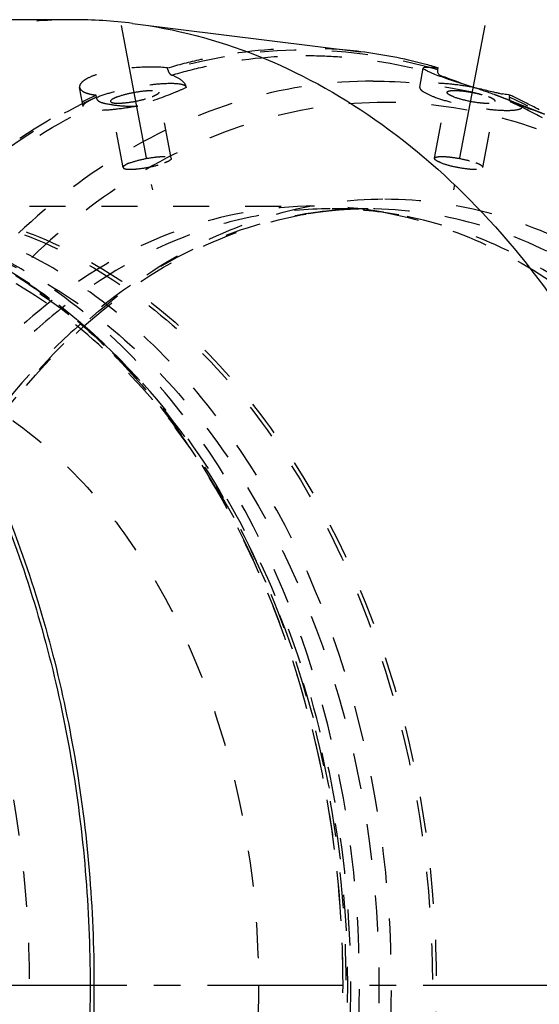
# Model space of a CAD drawing. Header units: millimetres. Extents: x 229 to 769, y 324 to 676.
# Tile 10 of 11: x 586 to 680, y 495 to 674. Entities that reach past the tile are written whole.
import ezdxf

# ---------------------------------------------------------------- set-up
doc = ezdxf.new("R2010")
doc.units = ezdxf.units.MM
doc.header["$LTSCALE"] = 65.185185
doc.linetypes.add('CENTER', pattern=[0.6, 0.375, -0.075, 0.075, -0.075])
doc.linetypes.add('HIDDEN', pattern=[0.2, 0.1, -0.1])
doc.layers.get('0').update_dxf_attribs({"linetype": 'CONTINUOUS'})
for name, color, linetype in [('FASEN', 7, 'CONTINUOUS'), ('KOERPER', 7, 'CONTINUOUS'), ('KONST.EL_MIT_GEO', 7, 'CONTINUOUS')]:
    doc.layers.add(name, color=color, linetype=linetype)

msp = doc.modelspace()

# ---------------------------------------------------------------- linework, layer by layer
at = {"color": 2, "linetype": 'CENTER'}
msp.add_line((228.72, 498.5), (768.82, 498.5), dxfattribs=at)
at = {"layer": 'FASEN', "color": 8, "linetype": 'HIDDEN'}
msp.add_line((604.47, 611.4), (603.06, 612.81), dxfattribs=at)
msp.add_arc((539.61, 552.45), 87.38, 58.1153, 58.6691, dxfattribs=at)
for points, knots in [([(585.76, 626.65), (587.29, 625.7), (593.45, 621.6), (599.11, 616.76), (603.06, 612.81)], [0, 0, 0, 0, 0.243818, 1, 1, 1, 1]), ([(603.06, 612.81), (616.88, 598.98), (632.63, 571.63), (643.05, 531.49), (645.83, 498.5), (643.05, 465.51), (632.63, 425.37), (616.88, 398.02), (603.06, 384.19)], [0, 0, 0, 0, 0.236132, 0.366209, 0.5, 0.633791, 0.763868, 1, 1, 1, 1])]:
    msp.add_open_spline(points, degree=3, knots=knots, dxfattribs=at)
at = {"layer": 'KOERPER', "color": 8, "linetype": 'HIDDEN'}
for points, knots in [([(548.02, 613.1), (553.34, 613.1), (564.23, 611.56), (579.69, 604.8), (593.8, 593.96), (610.62, 574.15), (625.21, 541.88), (629.06, 513.26), (629.06, 498.5)], [0, 0, 0, 0, 0.103456, 0.210669, 0.324498, 0.446432, 0.712952, 1, 1, 1, 1]), ([(629.06, 498.5), (629.06, 483.74), (625.21, 455.12), (610.62, 422.85), (593.8, 403.04), (579.69, 392.2), (564.23, 385.44), (553.34, 383.9), (548.02, 383.9)], [0, 0, 0, 0, 0.287048, 0.553568, 0.675502, 0.789331, 0.896544, 1, 1, 1, 1])]:
    msp.add_open_spline(points, degree=3, knots=knots, dxfattribs=at)
at = {"layer": 'KONST.EL_MIT_GEO', "color": 7, "linetype": 'Continuous'}
for p, q in [((595.4, 673.5), (475.48, 673.5)), ((606.23, 672.83), (647.63, 667.69)), ((661.6, 664.39), (661.66, 664.75))]:
    msp.add_line(p, q, dxfattribs=at)
at = {"layer": 'KONST.EL_MIT_GEO', "color": 2, "linetype": 'CENTER'}
for p, q in [((604.16, 672.45), (609.81, 642.63)), ((670.08, 672.45), (664.43, 642.63))]:
    msp.add_line(p, q, dxfattribs=at)
at = {"layer": 'KONST.EL_MIT_GEO', "color": 8, "linetype": 'HIDDEN'}
for p, q in [((612.64, 664.39), (612.57, 664.75)), ((658.29, 661.28), (658.95, 664.74)), ((597.28, 657.75), (596.62, 661.2)), ((615.95, 661.28), (615.93, 661.38)), ((615.95, 661.18), (615.93, 661.37)), ((615.94, 661.29), (615.95, 661.18)), ((667.44, 661.45), (668.19, 661.18)), ((599.66, 659.47), (599.6, 659.84)), ((604.51, 646.71), (602.24, 658.69)), ((613.25, 648.37), (610.98, 660.34)), ((660.98, 648.37), (663.25, 660.34)), ((669.73, 646.71), (672, 658.69)), ((680.92, 656.37), (673.91, 659.13)), ((674.57, 659.47), (674.64, 659.84)), ((674.88, 658.56), (674.9, 658.55)), ((676.96, 657.85), (676.98, 657.84)), ((676.96, 657.75), (676.98, 657.84)), ((561.46, 639.7), (639.24, 639.7)), ((648.94, 639.2), (642.07, 639.2)), ((651.72, 638.59), (654.5, 638.1)), ((591.66, 622.64), (591.58, 622.57)), ((593.47, 621.27), (593.36, 621.19)), ((596.95, 618.46), (596.8, 618.34)), ((597.33, 617.87), (597.47, 618))]:
    msp.add_line(p, q, dxfattribs=at)
at = {"layer": 'KONST.EL_MIT_GEO', "color": 7, "linetype": 'Continuous'}
for centre, radius, start, end in [((595.38, 585.56), 87.94, 82.9151, 89.9869), ((636.88, 581.31), 87.04, 75.1853, 82.906), ((636.26, 578.72), 89.71, 73.548, 75.2235), ((689.73, 738.75), 80.46, 253.2775, 255.2144), ((679.67, 696.22), 36.73, 258.789, 259.9826), ((633.47, 571.33), 97.61, 64.5969, 65.0543), ((633, 570.34), 98.71, 63.3208, 64.5954), ((632.13, 568.62), 100.64, 61.6071, 63.3193)]:
    msp.add_arc(centre, radius, start, end, dxfattribs=at)
at = {"layer": 'KONST.EL_MIT_GEO', "color": 8, "linetype": 'HIDDEN'}
for centre, radius, start, end in [((637.1, 583), 85.34, 82.9134, 89.9893), ((640.91, 575.06), 90.31, 68.5321, 69.2519), ((642.88, 580.08), 84.93, 68.2614, 68.5275), ((645.42, 586.42), 78.09, 67.2003, 68.2729), ((633.09, 568.8), 99.01, 61.3505, 65.0203), ((649.49, 596.09), 67.6, 66.0204, 67.2031), ((639.2, 568.36), 71.34, 79.8895, 89.966), ((642.03, 568.14), 71.06, 79.889, 89.9681), ((648.96, 571.59), 67.61, 92.6672, 94.6226), ((648.96, 568.51), 70.7, 93.8575, 94.2795), ((648.95, 568.63), 70.57, 92.8018, 93.8576), ((648.94, 568.9), 70.3, 90.0015, 92.8026), ((648.94, 571.99), 67.21, 90.0016, 92.6674), ((649.09, 570.42), 68.79, 98.1086, 99.1845), ((649.03, 570.85), 68.35, 95.8055, 98.1097), ((648.98, 568.3), 70.9, 94.8567, 95.5626), ((648.98, 571.26), 67.94, 94.6222, 95.8041), ((648.97, 568.42), 70.78, 94.2795, 94.8567), ((538.26, 551.99), 88.46, 57.5266, 58.0751), ((525.19, 536.07), 109.1, 44.2229, 44.5821), ((524.46, 535.36), 110.12, 43.5469, 44.2224)]:
    msp.add_arc(centre, radius, start, end, dxfattribs=at)
for points, knots in [([(595.4, 673.5), (587.27, 673.5), (570.65, 671.14), (547.05, 660.82), (525.5, 644.27), (499.81, 614.03), (482.27, 575.2), (473.22, 532.55), (470.87, 498.5), (473.22, 464.45), (482.27, 421.8), (499.81, 382.97), (525.5, 352.73), (547.05, 336.18), (570.65, 325.86), (587.27, 323.5), (595.4, 323.5)], [0, 0, 0, 0, 0.051692, 0.105258, 0.162132, 0.223055, 0.356218, 0.427422, 0.5, 0.572578, 0.643782, 0.776945, 0.837868, 0.894742, 0.948308, 1, 1, 1, 1]), ([(612.57, 664.75), (614.58, 665.35), (622.6, 667.42), (630.93, 668.34), (637.12, 668.34)], [0, 0, 0, 0, 0.252538, 1, 1, 1, 1]), ([(661.6, 664.39), (653.69, 666.72), (637.12, 669.2), (620.55, 666.72), (612.64, 664.39)], [0, 0, 0, 0, 0.5, 1, 1, 1, 1]), ([(613.32, 663.45), (615.31, 664.04), (623.26, 666.09), (631.51, 667), (637.64, 667)], [0, 0, 0, 0, 0.252561, 1, 1, 1, 1]), ([(637.64, 667), (639.68, 667), (647.89, 666.7), (656.05, 665.19), (661.96, 663.45)], [0, 0, 0, 0, 0.248704, 1, 1, 1, 1]), ([(612.57, 664.75), (610.93, 664.95), (607.42, 664.95), (603.12, 664.47), (599.91, 663.66), (598.31, 663.04), (597.36, 662.45), (596.81, 661.99), (596.57, 661.48), (596.62, 661.21)], [0, 0, 0, 0, 0.290286, 0.614958, 0.757446, 0.871424, 0.91557, 0.95089, 1, 1, 1, 1]), ([(612.64, 664.39), (612.66, 664.28), (612.78, 663.91), (613.06, 663.55), (613.32, 663.45)], [0, 0, 0, 0, 0.27443, 1, 1, 1, 1]), ([(649.87, 662.36), (642.26, 662.36), (626.69, 660.16), (604.6, 650.49), (584.42, 635), (560.36, 606.67), (539.5, 560.5), (531.15, 498.5), (539.5, 436.5), (560.36, 390.33), (584.42, 362), (604.6, 346.51), (626.69, 336.84), (642.26, 334.64), (649.87, 334.64)], [0, 0, 0, 0, 0.05173, 0.105334, 0.162249, 0.223216, 0.356476, 0.5, 0.643524, 0.776784, 0.837751, 0.894666, 0.94827, 1, 1, 1, 1]), ([(615.93, 661.37), (615.84, 661.81), (614.99, 662.74), (613.97, 663.2), (613.32, 663.45)], [0, 0, 0, 0, 0.394471, 1, 1, 1, 1]), ([(649.87, 662.36), (655.12, 662.36), (665.73, 661.34), (675.95, 658.33), (680.92, 656.37)], [0, 0, 0, 0, 0.495553, 1, 1, 1, 1]), ([(596.62, 661.21), (596.7, 660.81), (597.42, 660.32), (598.47, 660.01), (599.2, 659.88), (599.6, 659.84)], [0, 0, 0, 0, 0.358682, 0.643199, 1, 1, 1, 1]), ([(597.28, 657.75), (597.25, 657.87), (597.42, 658.22), (598.26, 658.84), (600.07, 659.64), (602.9, 660.5), (606.28, 661.26), (609.7, 661.79), (612.65, 662.02), (614.63, 661.94), (615.64, 661.67), (615.92, 661.41), (615.94, 661.29)], [0, 0, 0, 0, 0.019467, 0.051364, 0.159224, 0.316047, 0.499798, 0.683585, 0.840511, 0.948503, 0.980485, 1, 1, 1, 1]), ([(603.46, 659.52), (604.18, 659.79), (605.74, 660.21), (607.7, 660.54), (609.21, 660.68), (610.09, 660.66), (610.65, 660.61), (610.96, 660.44), (610.98, 660.34)], [0, 0, 0, 0, 0.296403, 0.626331, 0.770403, 0.884631, 0.961047, 1, 1, 1, 1]), ([(615.95, 661.18), (615.3, 660.89), (612.43, 659.67), (609.48, 658.61), (607.18, 657.85)], [0, 0, 0, 0, 0.2251, 1, 1, 1, 1]), ([(658.29, 661.28), (658.27, 661.16), (658.43, 660.81), (659.27, 660.19), (661.09, 659.39), (663.91, 658.53), (667.29, 657.77), (670.71, 657.24), (673.66, 657.01), (675.64, 657.09), (676.65, 657.36), (676.93, 657.62), (676.96, 657.75)], [0, 0, 0, 0, 0.019467, 0.051364, 0.159224, 0.316047, 0.499798, 0.683585, 0.840511, 0.948503, 0.980485, 1, 1, 1, 1]), ([(668.19, 661.18), (666.98, 661.41), (664.7, 661.77), (661.68, 662.02), (659.65, 661.95), (658.61, 661.68), (658.32, 661.41), (658.29, 661.28)], [0, 0, 0, 0, 0.366164, 0.68051, 0.897281, 0.961274, 1, 1, 1, 1]), ([(663.25, 660.34), (663.27, 660.44), (663.59, 660.61), (664.15, 660.66), (665.03, 660.68), (666.53, 660.54), (668.5, 660.21), (670.06, 659.79), (670.77, 659.52)], [0, 0, 0, 0, 0.038953, 0.115369, 0.229597, 0.373669, 0.703597, 1, 1, 1, 1]), ([(672.9, 659.52), (672.53, 659.66), (670.97, 660.24), (669.4, 660.78), (668.19, 661.18)], [0, 0, 0, 0, 0.239364, 1, 1, 1, 1]), ([(637.12, 328.66), (630.04, 328.66), (615.6, 330.49), (594.87, 338.57), (575.58, 351.62), (551.9, 375.7), (529.39, 415.91), (516.07, 471.91), (516.76, 530.9), (529.3, 578.04), (546.25, 610.89), (561.57, 631.65), (579.28, 648.36), (592.72, 656.64), (599.6, 659.84)], [0, 0, 0, 0, 0.050721, 0.102945, 0.157883, 0.21627, 0.343448, 0.481887, 0.624224, 0.761825, 0.826681, 0.888014, 0.945677, 1, 1, 1, 1]), ([(599.66, 659.47), (592.8, 656.28), (579.39, 648.02), (561.73, 631.35), (546.45, 610.63), (529.53, 577.86), (517.03, 530.81), (516.34, 471.96), (529.63, 416.08), (552.09, 375.97), (575.72, 351.95), (594.96, 338.92), (615.65, 330.86), (637.12, 328.14), (658.58, 330.86), (679.27, 338.92), (698.52, 351.95), (722.15, 375.97), (744.6, 416.08), (757.9, 471.96), (757.21, 530.81), (744.71, 577.86), (727.79, 610.63), (712.51, 631.35), (694.84, 648.02), (681.44, 656.28), (674.57, 659.47)], [0, 0, 0, 0, 0.027162, 0.055995, 0.086662, 0.119091, 0.187892, 0.25906, 0.328279, 0.391867, 0.421059, 0.448528, 0.47464, 0.5, 0.52536, 0.551472, 0.578941, 0.608133, 0.671721, 0.74094, 0.812108, 0.880909, 0.913338, 0.944005, 0.972838, 1, 1, 1, 1]), ([(600.39, 658.55), (600.3, 658.57), (599.93, 658.76), (599.72, 659.17), (599.66, 659.47)], [0, 0, 0, 0, 0.228921, 1, 1, 1, 1]), ([(603.46, 659.52), (603.14, 659.39), (602.73, 659.23), (602.21, 658.84), (602.24, 658.69)], [0, 0, 0, 0, 0.686, 1, 1, 1, 1]), ([(602.24, 658.69), (602.26, 658.59), (602.58, 658.42), (603.14, 658.37), (604.01, 658.36), (605.52, 658.49), (607.48, 658.83), (609.04, 659.25), (609.76, 659.52)], [0, 0, 0, 0, 0.038953, 0.115369, 0.229597, 0.373669, 0.703597, 1, 1, 1, 1]), ([(610.98, 660.34), (611.01, 660.19), (610.49, 659.8), (610.08, 659.64), (609.76, 659.52)], [0, 0, 0, 0, 0.314, 1, 1, 1, 1]), ([(664.48, 659.52), (664.16, 659.64), (663.75, 659.8), (663.22, 660.19), (663.25, 660.34)], [0, 0, 0, 0, 0.686, 1, 1, 1, 1]), ([(664.48, 659.52), (665.19, 659.25), (666.76, 658.83), (668.72, 658.49), (670.22, 658.36), (671.1, 658.37), (671.66, 658.42), (671.98, 658.59), (672, 658.69)], [0, 0, 0, 0, 0.296403, 0.626331, 0.770403, 0.884631, 0.961047, 1, 1, 1, 1]), ([(672, 658.69), (672.03, 658.84), (671.5, 659.23), (671.1, 659.39), (670.77, 659.52)], [0, 0, 0, 0, 0.314, 1, 1, 1, 1]), ([(674.57, 659.47), (674.55, 659.37), (674.52, 659.05), (674.67, 658.66), (674.88, 658.56)], [0, 0, 0, 0, 0.302605, 1, 1, 1, 1]), ([(637.64, 330), (630.62, 330), (616.29, 331.82), (595.73, 339.83), (576.59, 352.78), (553.1, 376.66), (530.77, 416.55), (517.55, 472.1), (518.23, 530.62), (530.66, 577.39), (547.48, 609.98), (562.67, 630.58), (580.23, 647.15), (593.56, 655.37), (600.39, 658.55)], [0, 0, 0, 0, 0.050722, 0.102946, 0.157882, 0.216266, 0.343439, 0.481873, 0.624208, 0.761811, 0.82667, 0.888006, 0.945675, 1, 1, 1, 1]), ([(651.97, 658.5), (644.54, 658.5), (629.34, 656.34), (607.76, 646.91), (588.06, 631.78), (564.57, 604.12), (544.2, 559.03), (536.05, 498.5), (544.2, 437.97), (564.57, 392.88), (588.06, 365.22), (607.76, 350.09), (629.34, 340.66), (644.54, 338.5), (651.97, 338.5)], [0, 0, 0, 0, 0.051729, 0.105334, 0.162249, 0.223216, 0.356476, 0.5, 0.643524, 0.776784, 0.837751, 0.894666, 0.948271, 1, 1, 1, 1]), ([(607.18, 657.85), (605.96, 657.62), (603.69, 657.26), (600.67, 657.01), (598.63, 657.08), (597.59, 657.35), (597.3, 657.62), (597.28, 657.75)], [0, 0, 0, 0, 0.366164, 0.68051, 0.897281, 0.961274, 1, 1, 1, 1]), ([(600.39, 658.55), (600.66, 658.47), (601.86, 658.16), (603.08, 657.99), (604.03, 657.91)], [0, 0, 0, 0, 0.232565, 1, 1, 1, 1]), ([(651.97, 338.5), (659.4, 338.5), (674.6, 340.66), (696.17, 350.09), (715.88, 365.22), (739.36, 392.88), (759.74, 437.97), (767.89, 498.5), (759.74, 559.03), (739.36, 604.12), (715.88, 631.78), (696.17, 646.91), (674.6, 656.34), (659.4, 658.5), (651.97, 658.5)], [0, 0, 0, 0, 0.051729, 0.105334, 0.162249, 0.223216, 0.356476, 0.5, 0.643524, 0.776784, 0.837751, 0.894666, 0.948271, 1, 1, 1, 1]), ([(669.57, 336.16), (675.77, 338.6), (688.01, 345.01), (704.59, 358.3), (719.44, 375.11), (736.82, 402.2), (751.94, 442.32), (758.59, 494.59), (753.63, 547.24), (739.85, 588.2), (723.41, 616.36), (709.14, 634.13), (693.03, 648.48), (681.01, 655.7), (674.88, 658.56)], [0, 0, 0, 0, 0.052227, 0.107263, 0.165532, 0.227094, 0.358544, 0.497237, 0.63645, 0.769327, 0.831817, 0.89106, 0.947017, 1, 1, 1, 1]), ([(676.12, 658.09), (676.03, 658.12), (675.63, 658.27), (675.22, 658.42), (674.9, 658.55)], [0, 0, 0, 0, 0.211927, 1, 1, 1, 1]), ([(676.98, 657.84), (676.97, 657.82), (676.86, 657.86), (676.73, 657.88), (676.45, 657.98), (676.24, 658.05), (676.12, 658.09)], [0, 0, 0, 0, 0.064854, 0.254337, 0.567482, 1, 1, 1, 1]), ([(676.96, 657.75), (676.96, 657.76), (676.97, 657.79), (676.97, 657.82), (676.97, 657.83)], [0, 0, 0, 0, 0.496175, 1, 1, 1, 1]), ([(605.73, 647.54), (606.45, 647.81), (608.01, 648.23), (609.97, 648.57), (611.48, 648.7), (612.36, 648.69), (612.92, 648.63), (613.23, 648.47), (613.25, 648.37)], [0, 0, 0, 0, 0.296403, 0.626331, 0.770403, 0.884631, 0.961047, 1, 1, 1, 1]), ([(613.25, 648.37), (613.28, 648.21), (612.76, 647.82), (612.35, 647.66), (612.03, 647.54)], [0, 0, 0, 0, 0.314, 1, 1, 1, 1]), ([(662.21, 647.54), (661.89, 647.66), (661.48, 647.82), (660.96, 648.21), (660.98, 648.37)], [0, 0, 0, 0, 0.686, 1, 1, 1, 1]), ([(660.98, 648.37), (661, 648.47), (661.32, 648.63), (661.88, 648.69), (662.76, 648.7), (664.26, 648.57), (666.23, 648.23), (667.79, 647.81), (668.5, 647.54)], [0, 0, 0, 0, 0.038953, 0.115369, 0.229597, 0.373669, 0.703597, 1, 1, 1, 1]), ([(605.73, 647.54), (605.41, 647.42), (605, 647.26), (604.48, 646.87), (604.51, 646.71)], [0, 0, 0, 0, 0.686, 1, 1, 1, 1]), ([(604.51, 646.71), (604.53, 646.61), (604.84, 646.44), (605.4, 646.39), (606.28, 646.38), (607.79, 646.51), (609.75, 646.85), (611.31, 647.27), (612.03, 647.54)], [0, 0, 0, 0, 0.038953, 0.115369, 0.229597, 0.373669, 0.703597, 1, 1, 1, 1]), ([(662.21, 647.54), (662.92, 647.27), (664.49, 646.85), (666.45, 646.51), (667.96, 646.38), (668.83, 646.39), (669.39, 646.44), (669.71, 646.61), (669.73, 646.71)], [0, 0, 0, 0, 0.296403, 0.626331, 0.770403, 0.884631, 0.961047, 1, 1, 1, 1]), ([(669.73, 646.71), (669.76, 646.87), (669.23, 647.26), (668.83, 647.42), (668.5, 647.54)], [0, 0, 0, 0, 0.314, 1, 1, 1, 1]), ([(651.97, 356), (645.35, 356), (631.81, 357.92), (612.6, 366.32), (595.05, 379.8), (574.13, 404.43), (555.98, 444.59), (548.73, 498.5), (555.98, 552.41), (574.13, 592.57), (595.05, 617.2), (612.6, 630.68), (631.81, 639.08), (645.35, 641), (651.97, 641)], [0, 0, 0, 0, 0.05173, 0.105334, 0.162249, 0.223216, 0.356476, 0.5, 0.643524, 0.776784, 0.837751, 0.894666, 0.94827, 1, 1, 1, 1]), ([(651.97, 641), (658.58, 641), (672.12, 639.08), (691.34, 630.68), (708.89, 617.2), (729.81, 592.57), (747.95, 552.41), (755.21, 498.5), (747.95, 444.59), (729.81, 404.43), (708.89, 379.8), (691.34, 366.32), (672.12, 357.92), (658.58, 356), (651.97, 356)], [0, 0, 0, 0, 0.05173, 0.105334, 0.162249, 0.223216, 0.356476, 0.5, 0.643524, 0.776784, 0.837751, 0.894666, 0.94827, 1, 1, 1, 1]), ([(487.92, 639.3), (494.46, 639.3), (507.84, 637.4), (526.82, 629.1), (544.16, 615.79), (564.83, 591.45), (582.76, 551.77), (589.93, 498.5), (582.76, 445.23), (564.83, 405.55), (544.16, 381.21), (526.82, 367.9), (507.84, 359.6), (494.46, 357.7), (487.92, 357.7)], [0, 0, 0, 0, 0.05173, 0.105334, 0.162249, 0.223216, 0.356476, 0.5, 0.643524, 0.776784, 0.837751, 0.894666, 0.94827, 1, 1, 1, 1]), ([(544.77, 639.3), (551.31, 639.3), (564.69, 637.4), (583.67, 629.1), (601.01, 615.79), (621.68, 591.45), (639.61, 551.77), (646.78, 498.5), (639.61, 445.23), (621.68, 405.55), (601.01, 381.21), (583.67, 367.9), (564.69, 359.6), (551.31, 357.7), (544.77, 357.7)], [0, 0, 0, 0, 0.05173, 0.105334, 0.162249, 0.223216, 0.356476, 0.5, 0.643524, 0.776784, 0.837751, 0.894666, 0.94827, 1, 1, 1, 1]), ([(553.68, 357.8), (560.21, 357.8), (573.58, 359.7), (592.55, 367.99), (609.88, 381.3), (630.53, 405.62), (648.45, 445.27), (655.62, 498.5), (648.45, 551.73), (630.53, 591.38), (609.88, 615.7), (592.55, 629.01), (573.58, 637.3), (560.21, 639.2), (553.68, 639.2)], [0, 0, 0, 0, 0.05173, 0.105334, 0.162249, 0.223216, 0.356476, 0.5, 0.643524, 0.776784, 0.837751, 0.894666, 0.94827, 1, 1, 1, 1]), ([(561.1, 639.2), (567.64, 639.2), (581.01, 637.3), (599.98, 629.01), (617.3, 615.7), (637.96, 591.38), (655.88, 551.73), (663.04, 498.5), (655.88, 445.27), (637.96, 405.62), (617.3, 381.3), (599.98, 367.99), (581.01, 359.7), (567.64, 357.8), (561.1, 357.8)], [0, 0, 0, 0, 0.05173, 0.105334, 0.162249, 0.223216, 0.356476, 0.5, 0.643524, 0.776784, 0.837751, 0.894666, 0.94827, 1, 1, 1, 1]), ([(561.46, 639.7), (568.01, 639.7), (581.43, 637.8), (600.47, 629.47), (617.86, 616.12), (638.59, 591.71), (656.57, 551.92), (663.76, 498.5), (656.57, 445.08), (638.59, 405.29), (617.86, 380.88), (600.47, 367.53), (581.43, 359.2), (568.01, 357.3), (561.46, 357.3)], [0, 0, 0, 0, 0.05173, 0.105334, 0.162249, 0.223216, 0.356476, 0.5, 0.643524, 0.776784, 0.837751, 0.894666, 0.94827, 1, 1, 1, 1]), ([(639.24, 639.7), (630.93, 639.7), (613.73, 636.58), (598.62, 627.97), (591.66, 622.64)], [0, 0, 0, 0, 0.486367, 1, 1, 1, 1]), ([(642.07, 639.2), (637.83, 639.2), (629.27, 638.42), (612.29, 633.74), (600.53, 626.86), (593.47, 621.27)], [0, 0, 0, 0, 0.241414, 0.486677, 1, 1, 1, 1]), ([(748.43, 498.5), (748.43, 516.62), (743.71, 551.76), (725.79, 591.38), (705.14, 615.7), (687.81, 629.01), (668.84, 637.3), (655.47, 639.2), (648.94, 639.2)], [0, 0, 0, 0, 0.287048, 0.553568, 0.675502, 0.789331, 0.896541, 1, 1, 1, 1]), ([(548.02, 358), (554.55, 358), (567.9, 359.89), (586.84, 368.18), (604.14, 381.46), (624.77, 405.75), (642.66, 445.34), (649.82, 498.5), (642.66, 551.66), (624.77, 591.25), (604.14, 615.54), (586.84, 628.82), (567.9, 637.11), (554.55, 639), (548.02, 639)], [0, 0, 0, 0, 0.05173, 0.105334, 0.162249, 0.223216, 0.356476, 0.5, 0.643524, 0.776784, 0.837751, 0.894666, 0.94827, 1, 1, 1, 1]), ([(642.1, 638.87), (634.04, 638.08), (617.6, 633.52), (603.46, 624.11), (596.95, 618.46)], [0, 0, 0, 0, 0.484366, 1, 1, 1, 1]), ([(597.47, 618), (603.38, 623.29), (616.06, 632.21), (630.83, 637.15), (638.11, 638.33)], [0, 0, 0, 0, 0.518471, 1, 1, 1, 1]), ([(651.72, 638.59), (657.77, 637.52), (669.91, 633.7), (686.69, 623.62), (701.83, 609.5), (719.66, 585.36), (735.02, 547.93), (741.18, 498.5), (735.02, 449.07), (719.66, 411.64), (701.83, 387.5), (686.69, 373.38), (669.91, 363.3), (657.77, 359.48), (651.72, 358.41)], [0, 0, 0, 0, 0.05184, 0.106176, 0.163918, 0.225424, 0.358371, 0.5, 0.641629, 0.774576, 0.836082, 0.893824, 0.94816, 1, 1, 1, 1]), ([(741.56, 498.5), (741.56, 515.22), (737.51, 547.77), (722.21, 585.05), (704.43, 609.11), (689.35, 623.17), (672.63, 633.22), (660.53, 637.02), (654.5, 638.1)], [0, 0, 0, 0, 0.283258, 0.549154, 0.672167, 0.787651, 0.896323, 1, 1, 1, 1]), ([(604.48, 611.39), (600.49, 615.37), (592.09, 622.54), (578.05, 630.66), (563.25, 635.64), (553.05, 636.77), (548.02, 636.77)], [0, 0, 0, 0, 0.266275, 0.51933, 0.762384, 1, 1, 1, 1]), ([(548.02, 361), (554.41, 361), (567.47, 362.85), (586.01, 370.96), (602.94, 383.96), (623.13, 407.73), (640.64, 446.48), (647.64, 498.5), (640.64, 550.52), (623.13, 589.27), (602.94, 613.04), (586.01, 626.04), (567.47, 634.15), (554.41, 636), (548.02, 636)], [0, 0, 0, 0, 0.05173, 0.105334, 0.162249, 0.223216, 0.356475, 0.5, 0.643525, 0.776784, 0.837751, 0.894666, 0.94827, 1, 1, 1, 1]), ([(553.68, 636), (560.06, 636), (573.13, 634.15), (591.67, 626.04), (608.6, 613.04), (628.79, 589.27), (646.3, 550.52), (653.3, 498.5), (646.3, 446.48), (628.79, 407.73), (608.6, 383.96), (591.67, 370.96), (573.13, 362.85), (560.06, 361), (553.68, 361)], [0, 0, 0, 0, 0.05173, 0.105334, 0.162249, 0.223216, 0.356476, 0.5, 0.643524, 0.776784, 0.837751, 0.894666, 0.94827, 1, 1, 1, 1]), ([(585.76, 626.62), (587.27, 625.66), (593.38, 621.51), (598.98, 616.63), (602.9, 612.66)], [0, 0, 0, 0, 0.243835, 1, 1, 1, 1]), ([(591.58, 622.57), (585.38, 617.81), (573.71, 606.34), (564.63, 592.79), (560.57, 585.45)], [0, 0, 0, 0, 0.482305, 1, 1, 1, 1]), ([(593.36, 621.19), (590.27, 618.73), (577.87, 607.59), (568.13, 593.67), (562.22, 582.43)], [0, 0, 0, 0, 0.237183, 1, 1, 1, 1]), ([(596.8, 618.34), (593.65, 615.59), (581.03, 603.16), (571.41, 587.89), (565.74, 575.65)], [0, 0, 0, 0, 0.236859, 1, 1, 1, 1]), ([(566.54, 574.01), (568.47, 578.36), (576.46, 594.41), (587.53, 609.07), (597.33, 617.87)], [0, 0, 0, 0, 0.265649, 1, 1, 1, 1]), ([(604.28, 611.23), (617.54, 597.28), (632.59, 570.26), (642.57, 530.8), (645.22, 498.5), (642.57, 466.2), (632.59, 426.74), (617.54, 399.72), (604.28, 385.77)], [0, 0, 0, 0, 0.236774, 0.366625, 0.5, 0.633375, 0.763226, 1, 1, 1, 1]), ([(604.48, 385.61), (618.13, 399.27), (633.68, 426.28), (643.97, 465.92), (646.72, 498.5), (643.97, 531.08), (633.68, 570.72), (618.13, 597.73), (604.48, 611.39)], [0, 0, 0, 0, 0.236134, 0.36621, 0.5, 0.63379, 0.763866, 1, 1, 1, 1]), ([(648.94, 357.8), (655.47, 357.8), (668.84, 359.7), (687.81, 367.99), (705.14, 381.3), (725.79, 405.62), (743.71, 445.24), (748.43, 480.38), (748.43, 498.5)], [0, 0, 0, 0, 0.103459, 0.210669, 0.324498, 0.446432, 0.712952, 1, 1, 1, 1]), ([(654.5, 358.9), (660.53, 359.98), (672.63, 363.78), (689.35, 373.83), (704.43, 387.89), (722.21, 411.95), (737.51, 449.23), (741.56, 481.78), (741.56, 498.5)], [0, 0, 0, 0, 0.103677, 0.212349, 0.327833, 0.450846, 0.716742, 1, 1, 1, 1])]:
    msp.add_open_spline(points, degree=3, knots=knots, dxfattribs=at)
at = {"layer": 'KONST.EL_MIT_GEO', "color": 7, "linetype": 'Continuous'}
for points, knots in [([(606.23, 672.83), (613.93, 671.87), (629.47, 667.8), (651.11, 655.89), (670.71, 638.63), (693.87, 608.55), (713.86, 561.26), (721.87, 498.5), (713.86, 435.74), (693.87, 388.45), (670.71, 358.37), (651.11, 341.11), (629.47, 329.2), (613.93, 325.13), (606.23, 324.17)], [0, 0, 0, 0, 0.051752, 0.105846, 0.163341, 0.2247, 0.357777, 0.5, 0.642223, 0.7753, 0.836659, 0.894154, 0.948248, 1, 1, 1, 1]), ([(666.58, 661.7), (665.56, 662.01), (663.71, 662.6), (661.56, 663.37), (660.21, 663.92), (659.53, 664.25), (659.14, 664.47), (658.93, 664.67), (658.95, 664.74)], [0, 0, 0, 0, 0.385842, 0.704206, 0.825103, 0.915431, 0.973099, 1, 1, 1, 1]), ([(658.95, 664.74), (658.96, 664.82), (659.28, 664.91), (659.77, 664.91), (660.64, 664.87), (661.29, 664.8), (661.66, 664.75)], [0, 0, 0, 0, 0.085891, 0.279887, 0.587861, 1, 1, 1, 1]), ([(661.96, 663.45), (661.81, 663.51), (661.55, 663.82), (661.56, 664.2), (661.6, 664.39)], [0, 0, 0, 0, 0.449836, 1, 1, 1, 1]), ([(661.96, 663.45), (662.36, 663.3), (664.18, 662.61), (666.01, 661.95), (667.44, 661.45)], [0, 0, 0, 0, 0.219152, 1, 1, 1, 1]), ([(672.53, 660.18), (672.26, 660.24), (671.15, 660.47), (670.04, 660.74), (669.2, 660.96)], [0, 0, 0, 0, 0.236619, 1, 1, 1, 1]), ([(674.64, 659.84), (674.53, 659.85), (674.08, 659.91), (673.63, 659.98), (673.28, 660.04)], [0, 0, 0, 0, 0.234277, 1, 1, 1, 1]), ([(547.14, 641.18), (564.35, 623.88), (583.95, 589.74), (596.93, 539.66), (600.39, 498.5), (596.93, 457.34), (583.95, 407.26), (564.35, 373.12), (547.14, 355.82)], [0, 0, 0, 0, 0.236188, 0.366245, 0.5, 0.633755, 0.763812, 1, 1, 1, 1]), ([(546.71, 640.75), (563.84, 623.47), (583.33, 589.42), (596.24, 539.51), (599.68, 498.5), (596.24, 457.49), (583.33, 407.58), (563.84, 373.53), (546.71, 356.25)], [0, 0, 0, 0, 0.236239, 0.366278, 0.5, 0.633722, 0.763761, 1, 1, 1, 1])]:
    msp.add_open_spline(points, degree=3, knots=knots, dxfattribs=at)
at = {"layer": 'KONST.EL_MIT_GEO', "color": 8, "linetype": 'HIDDEN'}
msp.add_open_spline([(604.03, 657.91), (605.07, 657.83), (606.13, 657.81), (607.18, 657.85)], degree=3, dxfattribs=at)

doc.saveas('drawing.dxf')
